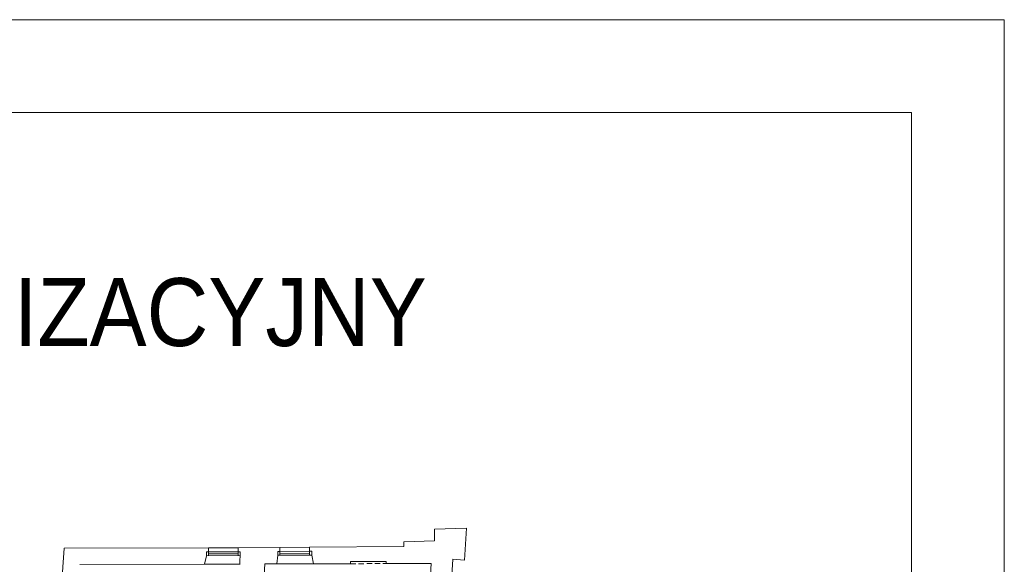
# Model space of a CAD drawing. Header units: centimetres. Extents: x 695802 to 711011, y 25963 to 44188.
# Tile 122 of 195: x 697716 to 697902, y 40646 to 40749. Entities that reach past the tile are written whole.
import ezdxf

# ---------------------------------------------------------------- set-up
doc = ezdxf.new("R2010")
doc.units = ezdxf.units.CM
doc.linetypes.add('DASHED', pattern=[19.05, 12.7, -6.35])
doc.layers.add('Obrys powierzchni', color=50, linetype='Continuous', lineweight=9, plot=False)
for name, color, linetype, lineweight in [('Opis', 102, 'Continuous', 9), ('Przekrojowa', 253, 'Continuous', 25), ('Ramka', 255, 'Continuous', 9), ('Widokowa', 140, 'Continuous', 9)]:
    doc.layers.add(name, color=color, linetype=linetype, lineweight=lineweight)
doc.styles.add('ARIELCE', font='arial.ttf', dxfattribs={"width": 0.9})

# ---------------------------------------------------------------- blocks, each defined once
blk = doc.blocks.new('zw$2918')
at = {"layer": 'Przekrojowa', "color": 0, "lineweight": 0, "ltscale": 1.6}
for p, q in [((4577.8, 6.7), (4456.8, 3.7)), ((4456.8, 3.7), (4456.8, -41.3)), ((4570.1, -113.3), (4577.8, 6.7)), ((3029.2, -511.4), (3057.8, -68.3)), ((3057.8, -68.3), (3602.8, -67.7)), ((3872.8, -65.6), (3714.8, -66.8)), ((4340.8, -62.1), (3984.8, -64.7)), ((4456.8, -41.3), (4340.8, -44.1)), ((4340.8, -44.1), (4340.8, -62.1)), ((3587.4, -129.3), (3595.3, -97.5)), ((3861.6, -127.2), (3865.2, -95.4)), ((3999.3, -127.1), (3993.3, -94.3)), ((4517.1, -236.2), (4525.2, -110.4)), ((4525.2, -110.4), (4570.1, -113.3)), ((3116.9, -130), (3587.4, -129.3)), ((3801.1, -351.3), (3815.6, -127.2)), ((3815.6, -127.2), (3861.6, -127.2)), ((4139.3, -127), (3999.3, -127.1)), ((4139.3, -118.9), (4274.3, -118.8)), ((4139.3, -127), (4139.3, -118.9)), ((4274.3, -126.9), (4274.3, -118.8)), ((4443.9, -126.8), (4274.3, -126.9)), ((4433.2, -292.7), (4443.9, -126.8))]:
    blk.add_line(p, q, dxfattribs=at)
at = {"layer": 'Przekrojowa', "color": 0, "lineweight": 0}
for p, q in [((3603, -82.6), (3602.8, -67.7)), ((3602.8, -67.7), (3603, -82.6)), ((3714.9, -81.8), (3714.8, -66.8)), ((3714.8, -66.8), (3714.9, -81.8)), ((3872.9, -80.6), (3872.8, -65.6)), ((3872.8, -65.6), (3872.9, -80.6)), ((3984.9, -79.7), (3984.8, -64.7)), ((3984.8, -64.7), (3984.9, -79.7)), ((3595.2, -82.7), (3603, -82.6)), ((3595.3, -97.5), (3595.2, -82.7)), ((3722.7, -81.7), (3714.9, -81.8)), ((3721.8, -129.6), (3722.7, -81.7)), ((3865.2, -95.4), (3865.1, -80.6)), ((3865.1, -80.6), (3872.9, -80.6)), ((3992.7, -79.7), (3984.9, -79.7)), ((3992.8, -94.5), (3992.7, -79.7))]:
    blk.add_line(p, q, dxfattribs=at)
at = {"layer": 'Widokowa', "color": 0, "lineweight": 0, "ltscale": 1.6}
for p, q in [((3602.8, -67.7), (3714.8, -66.8)), ((3872.8, -65.6), (3984.8, -64.7)), ((3587.4, -129.3), (3721.9, -129.2)), ((3861.6, -127.2), (3999.3, -127.1)), ((3861.6, -127.2), (3999.3, -127.1))]:
    blk.add_line(p, q, dxfattribs=at)
at = {"layer": 'Widokowa', "color": 0, "lineweight": 0}
for p, q in [((3722.4, -96.5), (3595.3, -97.5)), ((3715.2, -81.8), (3603, -82.6)), ((3603, -82.6), (3603.1, -97.4)), ((3715, -89.2), (3603, -90)), ((3714.9, -81.8), (3715.1, -96.6)), ((3992.8, -94.5), (3865.2, -95.4)), ((3985.1, -79.7), (3872.9, -80.6)), ((3872.9, -80.6), (3873, -95.4)), ((3985, -87.1), (3873, -88)), ((3984.9, -79.7), (3985, -94.5))]:
    blk.add_line(p, q, dxfattribs=at)
at = {"layer": 'Widokowa', "color": 0, "linetype": 'DASHED', "lineweight": 0, "ltscale": 1.6}
blk.add_line((4139.3, -127), (4274.3, -126.9), dxfattribs=at)

msp = doc.modelspace()

# ---------------------------------------------------------------- linework, layer by layer
at = {"layer": 'Obrys powierzchni', "ltscale": 1.6}
for points in [[(695801.74, 40749.18), (697901.74, 40749.18), (697901.74, 39264.18), (695801.74, 39264.18)], [(695819.24, 40731.68), (697884.24, 40731.68), (697884.24, 39281.68), (695819.24, 39281.68)]]:
    msp.add_lwpolyline(points, close=True, dxfattribs=at)

# ---------------------------------------------------------------- block references
at = {"layer": 'Ramka', "xscale": 0.05, "yscale": 0.05, "zscale": 0.05}
msp.add_blockref('zw$2918', (697571.36, 40652.79), dxfattribs=at)

# ---------------------------------------------------------------- texts
at = {"layer": 'Opis', "insert": (697579.36, 40700.43), "char_height": 14, "width": 724.063, "attachment_point": 1, "rotation": 359.981, "style": 'ARIELCE'}
msp.add_mtext('\\pxsm1,ql;{\\fArial|b0|i0|c238|p34;\\H0.916668x;SCHEMAT LOKALIZACYJNY}', dxfattribs=at)

doc.saveas('drawing.dxf')
